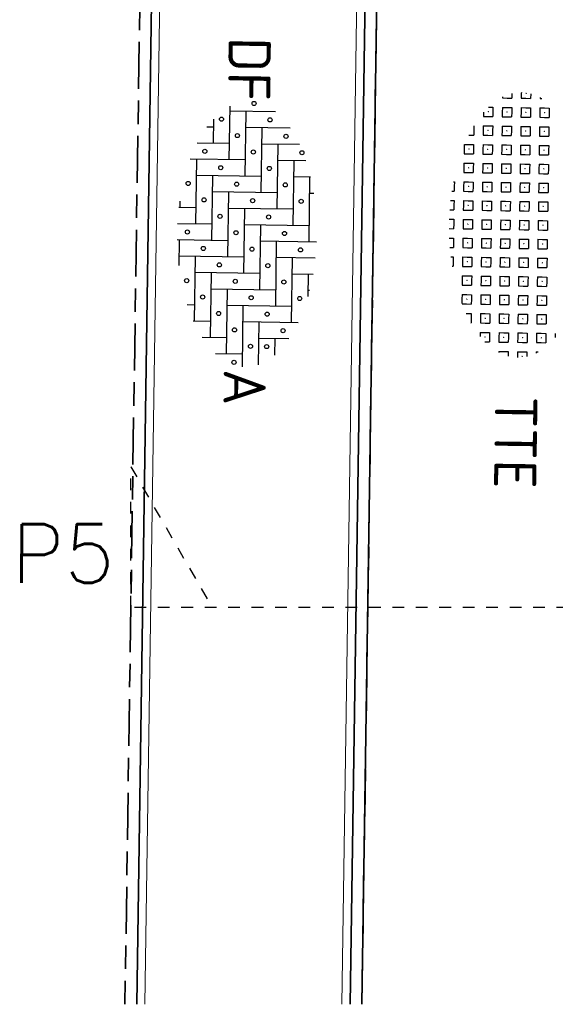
# Model space of a CAD drawing. Header units: metres. Extents: x 133 to 690, y 59 to 257.
# Tile 29 of 84: x 315.64 to 320.21, y 100.86 to 109.25. Entities that reach past the tile are written whole.
import ezdxf
from ezdxf.enums import TextEntityAlignment as Align

# ---------------------------------------------------------------- set-up
doc = ezdxf.new("R2010")
doc.units = ezdxf.units.M
doc.header["$LTSCALE"] = 0.05
doc.linetypes.add('VH-OPSLUITBAND_100X200', pattern=[16, 8, -2, 4, -2])
doc.linetypes.add('XX-DASHED', pattern=[2, 1, -1])
for name, color, linetype, lineweight in [('N-WE-VH-KANTOPSLUITING_ACHTERKANTBAND_OB_100x200-G', 50, 'Continuous', 18), ('N-WE-VH-KANTOPSLUITING_OPSLUITBAND_100X200-G', 150, 'VH-OPSLUITBAND_100X200', 35), ('N-WE-VH-KANTVERHARDING_STREKLAAG-G', 253, 'Continuous', 18), ('N-WE-VH-VERHARDING_STRAATBAKSTEEN-G', 252, 'Continuous', 35), ('N-WE-VH-VERHARDING_STRAATBAKSTEEN-S', 252, 'Continuous', 25), ('N-WE-VH-VERHARDING_TEGEL_GRAS-G', 70, 'Continuous', 35), ('N-WE-VH-VERHARDING_TEGEL_GRAS-S', 252, 'Continuous', 25), ('N-XX-AL-VERWIJZING-G', 7, 'Continuous', 13)]:
    doc.layers.add(name, color=color, linetype=linetype, lineweight=lineweight)
doc.styles.add('NLCS-ISO', font='NLCS-ISO.ttf')
doc.styles.add('ROMANS', font='romans.shx')

# ---------------------------------------------------------------- blocks, each defined once
blk = doc.blocks.new('SVH-SBS_DIKFORMAAT_ELLEBOOG-SO')
at = {"ltscale": 0.1}
for p, q in [((-0.69, 2.946), (-0.69, 2.76)), ((1.38, 3.093), (1.38, 0.69)), ((2.07, 3.053), (2.07, 1.38)), ((2.76, 2.965), (2.76, 2.07)), ((-2.07, 2.59), (-2.07, 1.38)), ((-1.38, 2.799), (-1.38, 2.07)), ((-1.38, 2.76), (1.38, 2.76)), ((0.69, 2.76), (0.69, 0)), ((2.76, 2.76), (3.709, 2.76)), ((3.45, 2.827), (3.45, 2.76)), ((-2.76, 2.302), (-2.76, 0.69)), ((4.83, 2.356), (4.83, 0)), ((-3.45, 1.898), (-3.45, 0)), ((-2.07, 2.07), (0.69, 2.07)), ((0, 2.07), (0, -0.69)), ((2.07, 2.07), (4.83, 2.07)), ((4.14, 2.07), (4.14, -0.69)), ((5.52, 1.975), (5.52, 0.69)), ((-2.76, 1.38), (0, 1.38)), ((-0.69, 1.38), (-0.69, -1.38)), ((1.38, 1.38), (4.14, 1.38)), ((3.45, 1.38), (3.45, -1.38)), ((5.52, 1.38), (6.22, 1.38)), ((6.21, 1.392), (6.21, 1.38)), ((-4.14, 1.257), (-4.14, -0.69)), ((-3.45, 0.69), (-0.69, 0.69)), ((-1.38, 0.69), (-1.38, -2.07)), ((0.69, 0.69), (3.45, 0.69)), ((2.76, 0.69), (2.76, -2.07)), ((4.83, 0.69), (6.646, 0.69)), ((-4.14, 0), (-1.38, 0)), ((0, 0), (2.76, 0)), ((4.14, 0), (6.745, 0)), ((-2.07, 0), (-2.07, -2.341)), ((2.07, 0), (2.07, -2.76)), ((6.21, 0), (6.21, -1.143)), ((-4.35, -0.69), (-2.07, -0.69)), ((-2.76, -0.69), (-2.76, -2.053)), ((-0.69, -0.69), (2.07, -0.69)), ((1.38, -0.69), (1.38, -2.845)), ((3.45, -0.69), (6.21, -0.69)), ((5.52, -0.69), (5.52, -1.726)), ((-3.789, -1.38), (-2.76, -1.38)), ((-3.45, -1.38), (-3.45, -1.649)), ((-1.38, -1.38), (1.38, -1.38)), ((0.69, -1.38), (0.69, -2.841)), ((2.76, -1.38), (5.52, -1.38)), ((4.83, -1.38), (4.83, -2.107)), ((-2.07, -2.07), (0.69, -2.07)), ((0, -2.07), (0, -2.793)), ((2.07, -2.07), (4.83, -2.07)), ((4.14, -2.07), (4.14, -2.38)), ((-0.278, -2.76), (0, -2.76)), ((1.38, -2.76), (2.461, -2.76))]:
    blk.add_line(p, q, dxfattribs=at)
for centre in [(-2.415, 2.415), (-0.345, 2.415), (1.725, 2.415), (3.795, 2.415), (-3.105, 1.725), (-1.035, 1.725), (1.035, 1.725), (3.105, 1.725), (5.175, 1.725), (-3.795, 1.035), (-1.725, 1.035), (0.345, 1.035), (2.415, 1.035), (4.485, 1.035), (5.865, 1.035), (-4.485, 0.345), (-2.415, 0.345), (-0.345, 0.345), (1.725, 0.345), (3.795, 0.345), (5.865, 0.345), (-3.105, -0.345), (-1.035, -0.345), (1.035, -0.345), (3.105, -0.345), (5.175, -0.345), (6.555, -0.345), (-3.795, -1.035), (-1.725, -1.035), (0.345, -1.035), (2.415, -1.035), (4.485, -1.035), (-2.415, -1.725), (-0.345, -1.725), (1.725, -1.725), (3.795, -1.725), (-1.035, -2.415), (1.035, -2.415), (3.105, -2.415)]:
    blk.add_circle(centre, 0.0881, dxfattribs=at)
at = {"style": 'NLCS-ISO'}
blk.add_attdef('FORMAAT', text='', height=1.8, dxfattribs=at).set_placement((-4.59, 0.124), align=Align.MIDDLE_RIGHT)
blk.add_attdef('KLEUR', text='', height=1.8, dxfattribs=at).set_placement((6.845, 0.124), align=Align.MIDDLE_LEFT)
at = {"style": 'NLCS-ISO', "flags": 1}
blk.add_attdef('FUNCTIE', text='', height=1.8, dxfattribs=at).set_placement((0.116, -3.585), align=Align.MIDDLE_CENTER)
blk = doc.blocks.new('SVH-GRASTEGEL_STIP-SO')
for p, q in [((4.956, 1.624), (5.134, 1.624)), ((-5.044, 0.824), (-5.044, 0.906)), ((-4.644, 1.224), (-4.444, 1.224)), ((-4.644, 1.024), (-4.644, 1.224)), ((-4.644, 0.824), (-4.644, 1.024)), ((-4.452, 1.024), (-4.444, 1.024)), ((-4.452, 1.024), (-4.444, 1.024)), ((-4.444, 1.224), (-4.244, 1.224)), ((-4.444, 1.032), (-4.444, 1.024)), ((-4.444, 1.032), (-4.444, 1.024)), ((-4.444, 1.024), (-4.444, 1.017)), ((-4.444, 1.024), (-4.437, 1.024)), ((-4.444, 1.024), (-4.444, 1.017)), ((-4.444, 1.024), (-4.437, 1.024)), ((-4.244, 1.024), (-4.244, 1.224)), ((-4.244, 0.824), (-4.244, 1.024)), ((-3.844, 1.224), (-3.644, 1.224)), ((-3.844, 1.024), (-3.844, 1.224)), ((-3.844, 0.824), (-3.844, 1.024)), ((-3.652, 1.024), (-3.644, 1.024)), ((-3.652, 1.024), (-3.644, 1.024)), ((-3.644, 1.224), (-3.444, 1.224)), ((-3.644, 1.032), (-3.644, 1.024)), ((-3.644, 1.032), (-3.644, 1.024)), ((-3.644, 1.024), (-3.644, 1.017)), ((-3.644, 1.024), (-3.637, 1.024)), ((-3.644, 1.024), (-3.644, 1.017)), ((-3.644, 1.024), (-3.637, 1.024)), ((-3.444, 1.024), (-3.444, 1.224)), ((-3.444, 0.824), (-3.444, 1.024)), ((-3.044, 1.224), (-2.844, 1.224)), ((-3.044, 1.024), (-3.044, 1.224)), ((-3.044, 0.824), (-3.044, 1.024)), ((-2.852, 1.024), (-2.844, 1.024)), ((-2.852, 1.024), (-2.844, 1.024)), ((-2.844, 1.224), (-2.644, 1.224)), ((-2.844, 1.032), (-2.844, 1.024)), ((-2.844, 1.032), (-2.844, 1.024)), ((-2.844, 1.024), (-2.844, 1.017)), ((-2.844, 1.024), (-2.837, 1.024)), ((-2.844, 1.024), (-2.844, 1.017)), ((-2.844, 1.024), (-2.837, 1.024)), ((-2.644, 1.024), (-2.644, 1.224)), ((-2.644, 0.824), (-2.644, 1.024)), ((-2.244, 1.224), (-2.044, 1.224)), ((-2.244, 1.024), (-2.244, 1.224)), ((-2.244, 0.824), (-2.244, 1.024)), ((-2.052, 1.024), (-2.044, 1.024)), ((-2.052, 1.024), (-2.044, 1.024)), ((-2.044, 1.224), (-1.844, 1.224)), ((-2.044, 1.032), (-2.044, 1.024)), ((-2.044, 1.032), (-2.044, 1.024)), ((-2.044, 1.024), (-2.044, 1.017)), ((-2.044, 1.024), (-2.037, 1.024)), ((-2.044, 1.024), (-2.044, 1.017)), ((-2.044, 1.024), (-2.037, 1.024)), ((-1.844, 1.024), (-1.844, 1.224)), ((-1.844, 0.824), (-1.844, 1.024)), ((-1.444, 1.224), (-1.244, 1.224)), ((-1.444, 1.024), (-1.444, 1.224)), ((-1.444, 0.824), (-1.444, 1.024)), ((-1.252, 1.024), (-1.244, 1.024)), ((-1.252, 1.024), (-1.244, 1.024)), ((-1.244, 1.224), (-1.044, 1.224)), ((-1.244, 1.032), (-1.244, 1.024)), ((-1.244, 1.032), (-1.244, 1.024)), ((-1.244, 1.024), (-1.244, 1.017)), ((-1.244, 1.024), (-1.237, 1.024)), ((-1.244, 1.024), (-1.244, 1.017)), ((-1.244, 1.024), (-1.237, 1.024)), ((-1.044, 1.024), (-1.044, 1.224)), ((-1.044, 0.824), (-1.044, 1.024)), ((-0.644, 1.224), (-0.444, 1.224)), ((-0.644, 1.024), (-0.644, 1.224)), ((-0.644, 0.824), (-0.644, 1.024)), ((-0.452, 1.024), (-0.444, 1.024)), ((-0.452, 1.024), (-0.444, 1.024)), ((-0.444, 1.224), (-0.244, 1.224)), ((-0.444, 1.032), (-0.444, 1.024)), ((-0.444, 1.032), (-0.444, 1.024)), ((-0.444, 1.024), (-0.444, 1.017)), ((-0.444, 1.024), (-0.437, 1.024)), ((-0.444, 1.024), (-0.444, 1.017)), ((-0.444, 1.024), (-0.437, 1.024)), ((-0.244, 1.024), (-0.244, 1.224)), ((-0.244, 0.824), (-0.244, 1.024)), ((0.156, 1.224), (0.356, 1.224)), ((0.156, 1.024), (0.156, 1.224)), ((0.156, 0.824), (0.156, 1.024)), ((0.348, 1.024), (0.356, 1.024)), ((0.348, 1.024), (0.356, 1.024)), ((0.356, 1.224), (0.556, 1.224)), ((0.356, 1.032), (0.356, 1.024)), ((0.356, 1.032), (0.356, 1.024)), ((0.356, 1.024), (0.356, 1.017)), ((0.356, 1.024), (0.363, 1.024)), ((0.356, 1.024), (0.356, 1.017)), ((0.356, 1.024), (0.363, 1.024)), ((0.556, 1.024), (0.556, 1.224)), ((0.556, 0.824), (0.556, 1.024)), ((0.956, 1.224), (1.156, 1.224)), ((0.956, 1.024), (0.956, 1.224)), ((0.956, 0.824), (0.956, 1.024)), ((1.148, 1.024), (1.156, 1.024)), ((1.148, 1.024), (1.156, 1.024)), ((1.156, 1.224), (1.356, 1.224)), ((1.156, 1.032), (1.156, 1.024)), ((1.156, 1.032), (1.156, 1.024)), ((1.156, 1.024), (1.156, 1.017)), ((1.156, 1.024), (1.163, 1.024)), ((1.156, 1.024), (1.156, 1.017)), ((1.156, 1.024), (1.163, 1.024)), ((1.356, 1.024), (1.356, 1.224)), ((1.356, 0.824), (1.356, 1.024)), ((1.756, 1.224), (1.956, 1.224)), ((1.756, 1.024), (1.756, 1.224)), ((1.756, 0.824), (1.756, 1.024)), ((1.948, 1.024), (1.956, 1.024)), ((1.948, 1.024), (1.956, 1.024)), ((1.956, 1.224), (2.156, 1.224)), ((1.956, 1.032), (1.956, 1.024)), ((1.956, 1.032), (1.956, 1.024)), ((1.956, 1.024), (1.956, 1.017)), ((1.956, 1.024), (1.963, 1.024)), ((1.956, 1.024), (1.956, 1.017)), ((1.956, 1.024), (1.963, 1.024)), ((2.156, 1.024), (2.156, 1.224)), ((2.156, 0.824), (2.156, 1.024)), ((2.556, 1.224), (2.756, 1.224)), ((2.556, 1.024), (2.556, 1.224)), ((2.556, 0.824), (2.556, 1.024)), ((2.748, 1.024), (2.756, 1.024)), ((2.748, 1.024), (2.756, 1.024)), ((2.756, 1.224), (2.956, 1.224)), ((2.756, 1.032), (2.756, 1.024)), ((2.756, 1.032), (2.756, 1.024)), ((2.756, 1.024), (2.756, 1.017)), ((2.756, 1.024), (2.763, 1.024)), ((2.756, 1.024), (2.756, 1.017)), ((2.756, 1.024), (2.763, 1.024)), ((2.956, 1.024), (2.956, 1.224)), ((2.956, 0.824), (2.956, 1.024)), ((3.356, 1.224), (3.556, 1.224)), ((3.356, 1.024), (3.356, 1.224)), ((3.356, 0.824), (3.356, 1.024)), ((3.548, 1.024), (3.556, 1.024)), ((3.548, 1.024), (3.556, 1.024)), ((3.556, 1.224), (3.756, 1.224)), ((3.556, 1.032), (3.556, 1.024)), ((3.556, 1.032), (3.556, 1.024)), ((3.556, 1.024), (3.556, 1.017)), ((3.556, 1.024), (3.563, 1.024)), ((3.556, 1.024), (3.556, 1.017)), ((3.556, 1.024), (3.563, 1.024)), ((3.756, 1.024), (3.756, 1.224)), ((3.756, 0.824), (3.756, 1.024)), ((4.156, 1.224), (4.356, 1.224)), ((4.156, 1.024), (4.156, 1.224)), ((4.156, 0.824), (4.156, 1.024)), ((4.348, 1.024), (4.356, 1.024)), ((4.348, 1.024), (4.356, 1.024)), ((4.356, 1.224), (4.556, 1.224)), ((4.356, 1.032), (4.356, 1.024)), ((4.356, 1.032), (4.356, 1.024)), ((4.356, 1.024), (4.356, 1.017)), ((4.356, 1.024), (4.363, 1.024)), ((4.356, 1.024), (4.356, 1.017)), ((4.356, 1.024), (4.363, 1.024)), ((4.556, 1.024), (4.556, 1.224)), ((4.556, 0.824), (4.556, 1.024)), ((4.956, 1.224), (5.156, 1.224)), ((4.956, 1.024), (4.956, 1.224)), ((4.956, 0.824), (4.956, 1.024)), ((5.148, 1.024), (5.156, 1.024)), ((5.148, 1.024), (5.156, 1.024)), ((5.156, 1.224), (5.356, 1.224)), ((5.156, 1.032), (5.156, 1.024)), ((5.156, 1.032), (5.156, 1.024)), ((5.156, 1.024), (5.156, 1.017)), ((5.156, 1.024), (5.163, 1.024)), ((5.156, 1.024), (5.156, 1.017)), ((5.156, 1.024), (5.163, 1.024)), ((5.356, 1.024), (5.356, 1.224)), ((5.356, 0.824), (5.356, 1.024)), ((5.756, 0.824), (5.756, 0.906)), ((-5.243, 0.424), (-5.044, 0.424)), ((-5.089, 0.824), (-5.044, 0.824)), ((-5.044, 0.224), (-5.044, 0.424)), ((-4.644, 0.824), (-4.444, 0.824)), ((-4.644, 0.424), (-4.444, 0.424)), ((-4.644, 0.224), (-4.644, 0.424)), ((-4.444, 0.824), (-4.244, 0.824)), ((-4.444, 0.424), (-4.244, 0.424)), ((-4.244, 0.224), (-4.244, 0.424)), ((-3.844, 0.824), (-3.644, 0.824)), ((-3.844, 0.424), (-3.644, 0.424)), ((-3.844, 0.224), (-3.844, 0.424)), ((-3.644, 0.824), (-3.444, 0.824)), ((-3.644, 0.424), (-3.444, 0.424)), ((-3.444, 0.224), (-3.444, 0.424)), ((-3.044, 0.824), (-2.844, 0.824)), ((-3.044, 0.424), (-2.844, 0.424)), ((-3.044, 0.224), (-3.044, 0.424)), ((-2.844, 0.824), (-2.644, 0.824)), ((-2.844, 0.424), (-2.644, 0.424)), ((-2.644, 0.224), (-2.644, 0.424)), ((-2.244, 0.824), (-2.044, 0.824)), ((-2.244, 0.424), (-2.044, 0.424)), ((-2.244, 0.224), (-2.244, 0.424)), ((-2.044, 0.824), (-1.844, 0.824)), ((-2.044, 0.424), (-1.844, 0.424)), ((-1.844, 0.224), (-1.844, 0.424)), ((-1.444, 0.824), (-1.244, 0.824)), ((-1.444, 0.424), (-1.244, 0.424)), ((-1.444, 0.224), (-1.444, 0.424)), ((-1.244, 0.824), (-1.044, 0.824)), ((-1.244, 0.424), (-1.044, 0.424)), ((-1.044, 0.224), (-1.044, 0.424)), ((-0.644, 0.824), (-0.444, 0.824)), ((-0.644, 0.424), (-0.444, 0.424)), ((-0.644, 0.224), (-0.644, 0.424)), ((-0.444, 0.824), (-0.244, 0.824)), ((-0.444, 0.424), (-0.244, 0.424)), ((-0.244, 0.224), (-0.244, 0.424)), ((0.156, 0.824), (0.356, 0.824)), ((0.156, 0.424), (0.356, 0.424)), ((0.156, 0.224), (0.156, 0.424)), ((0.356, 0.824), (0.556, 0.824)), ((0.356, 0.424), (0.556, 0.424)), ((0.556, 0.224), (0.556, 0.424)), ((0.956, 0.824), (1.156, 0.824)), ((0.956, 0.424), (1.156, 0.424)), ((0.956, 0.224), (0.956, 0.424)), ((1.156, 0.824), (1.356, 0.824)), ((1.156, 0.424), (1.356, 0.424)), ((1.356, 0.224), (1.356, 0.424)), ((1.756, 0.824), (1.956, 0.824)), ((1.756, 0.424), (1.956, 0.424)), ((1.756, 0.224), (1.756, 0.424)), ((1.956, 0.824), (2.156, 0.824)), ((1.956, 0.424), (2.156, 0.424)), ((2.156, 0.224), (2.156, 0.424)), ((2.556, 0.824), (2.756, 0.824)), ((2.556, 0.424), (2.756, 0.424)), ((2.556, 0.224), (2.556, 0.424)), ((2.756, 0.824), (2.956, 0.824)), ((2.756, 0.424), (2.956, 0.424)), ((2.956, 0.224), (2.956, 0.424)), ((3.356, 0.824), (3.556, 0.824)), ((3.356, 0.424), (3.556, 0.424)), ((3.356, 0.224), (3.356, 0.424)), ((3.556, 0.824), (3.756, 0.824)), ((3.556, 0.424), (3.756, 0.424)), ((3.756, 0.224), (3.756, 0.424)), ((4.156, 0.824), (4.356, 0.824)), ((4.156, 0.424), (4.356, 0.424)), ((4.156, 0.224), (4.156, 0.424)), ((4.356, 0.824), (4.556, 0.824)), ((4.356, 0.424), (4.556, 0.424)), ((4.556, 0.224), (4.556, 0.424)), ((4.956, 0.824), (5.156, 0.824)), ((4.956, 0.424), (5.156, 0.424)), ((4.956, 0.224), (4.956, 0.424)), ((5.156, 0.824), (5.356, 0.824)), ((5.156, 0.424), (5.356, 0.424)), ((5.356, 0.224), (5.356, 0.424)), ((5.756, 0.824), (5.801, 0.824)), ((5.756, 0.424), (5.955, 0.424)), ((5.756, 0.224), (5.756, 0.424)), ((-5.294, 0.024), (-5.244, 0.024)), ((-5.252, 0.224), (-5.244, 0.224)), ((-5.252, 0.224), (-5.244, 0.224)), ((-5.244, 0.232), (-5.244, 0.224)), ((-5.244, 0.232), (-5.244, 0.224)), ((-5.244, 0.224), (-5.244, 0.217)), ((-5.244, 0.224), (-5.237, 0.224)), ((-5.244, 0.224), (-5.244, 0.217)), ((-5.244, 0.224), (-5.237, 0.224)), ((-5.244, 0.024), (-5.044, 0.024)), ((-5.044, 0.024), (-5.044, 0.224)), ((-4.644, 0.024), (-4.644, 0.224)), ((-4.644, 0.024), (-4.444, 0.024)), ((-4.452, 0.224), (-4.444, 0.224)), ((-4.452, 0.224), (-4.444, 0.224)), ((-4.444, 0.232), (-4.444, 0.224)), ((-4.444, 0.232), (-4.444, 0.224)), ((-4.444, 0.224), (-4.444, 0.217)), ((-4.444, 0.224), (-4.437, 0.224)), ((-4.444, 0.224), (-4.444, 0.217)), ((-4.444, 0.224), (-4.437, 0.224)), ((-4.444, 0.024), (-4.244, 0.024)), ((-4.244, 0.024), (-4.244, 0.224)), ((-3.844, 0.024), (-3.844, 0.224)), ((-3.844, 0.024), (-3.644, 0.024)), ((-3.652, 0.224), (-3.644, 0.224)), ((-3.652, 0.224), (-3.644, 0.224)), ((-3.644, 0.232), (-3.644, 0.224)), ((-3.644, 0.232), (-3.644, 0.224)), ((-3.644, 0.224), (-3.644, 0.217)), ((-3.644, 0.224), (-3.637, 0.224)), ((-3.644, 0.224), (-3.644, 0.217)), ((-3.644, 0.224), (-3.637, 0.224)), ((-3.644, 0.024), (-3.444, 0.024)), ((-3.444, 0.024), (-3.444, 0.224)), ((-3.044, 0.024), (-3.044, 0.224)), ((-3.044, 0.024), (-2.844, 0.024)), ((-2.852, 0.224), (-2.844, 0.224)), ((-2.852, 0.224), (-2.844, 0.224)), ((-2.844, 0.232), (-2.844, 0.224)), ((-2.844, 0.232), (-2.844, 0.224)), ((-2.844, 0.224), (-2.844, 0.217)), ((-2.844, 0.224), (-2.837, 0.224)), ((-2.844, 0.224), (-2.844, 0.217)), ((-2.844, 0.224), (-2.837, 0.224)), ((-2.844, 0.024), (-2.644, 0.024)), ((-2.644, 0.024), (-2.644, 0.224)), ((-2.244, 0.024), (-2.244, 0.224)), ((-2.244, 0.024), (-2.044, 0.024)), ((-2.052, 0.224), (-2.044, 0.224)), ((-2.052, 0.224), (-2.044, 0.224)), ((-2.044, 0.232), (-2.044, 0.224)), ((-2.044, 0.232), (-2.044, 0.224)), ((-2.044, 0.224), (-2.044, 0.217)), ((-2.044, 0.224), (-2.037, 0.224)), ((-2.044, 0.224), (-2.044, 0.217)), ((-2.044, 0.224), (-2.037, 0.224)), ((-2.044, 0.024), (-1.844, 0.024)), ((-1.844, 0.024), (-1.844, 0.224)), ((-1.444, 0.024), (-1.444, 0.224)), ((-1.444, 0.024), (-1.244, 0.024)), ((-1.252, 0.224), (-1.244, 0.224)), ((-1.252, 0.224), (-1.244, 0.224)), ((-1.244, 0.232), (-1.244, 0.224)), ((-1.244, 0.232), (-1.244, 0.224)), ((-1.244, 0.224), (-1.244, 0.217)), ((-1.244, 0.224), (-1.237, 0.224)), ((-1.244, 0.224), (-1.244, 0.217)), ((-1.244, 0.224), (-1.237, 0.224)), ((-1.244, 0.024), (-1.044, 0.024)), ((-1.044, 0.024), (-1.044, 0.224)), ((-0.644, 0.024), (-0.644, 0.224)), ((-0.644, 0.024), (-0.444, 0.024)), ((-0.452, 0.224), (-0.444, 0.224)), ((-0.452, 0.224), (-0.444, 0.224)), ((-0.444, 0.232), (-0.444, 0.224)), ((-0.444, 0.232), (-0.444, 0.224)), ((-0.444, 0.224), (-0.444, 0.217)), ((-0.444, 0.224), (-0.437, 0.224)), ((-0.444, 0.224), (-0.444, 0.217)), ((-0.444, 0.224), (-0.437, 0.224)), ((-0.444, 0.024), (-0.244, 0.024)), ((-0.244, 0.024), (-0.244, 0.224)), ((0.156, 0.024), (0.156, 0.224)), ((0.156, 0.024), (0.356, 0.024)), ((0.348, 0.224), (0.356, 0.224)), ((0.348, 0.224), (0.356, 0.224)), ((0.356, 0.232), (0.356, 0.224)), ((0.356, 0.232), (0.356, 0.224)), ((0.356, 0.224), (0.356, 0.217)), ((0.356, 0.224), (0.363, 0.224)), ((0.356, 0.224), (0.356, 0.217)), ((0.356, 0.224), (0.363, 0.224)), ((0.356, 0.024), (0.556, 0.024)), ((0.556, 0.024), (0.556, 0.224)), ((0.956, 0.024), (0.956, 0.224)), ((0.956, 0.024), (1.156, 0.024)), ((1.148, 0.224), (1.156, 0.224)), ((1.148, 0.224), (1.156, 0.224)), ((1.156, 0.232), (1.156, 0.224)), ((1.156, 0.232), (1.156, 0.224)), ((1.156, 0.224), (1.156, 0.217)), ((1.156, 0.224), (1.163, 0.224)), ((1.156, 0.224), (1.156, 0.217)), ((1.156, 0.224), (1.163, 0.224)), ((1.156, 0.024), (1.356, 0.024)), ((1.356, 0.024), (1.356, 0.224)), ((1.756, 0.024), (1.756, 0.224)), ((1.756, 0.024), (1.956, 0.024)), ((1.948, 0.224), (1.956, 0.224)), ((1.948, 0.224), (1.956, 0.224)), ((1.956, 0.232), (1.956, 0.224)), ((1.956, 0.232), (1.956, 0.224)), ((1.956, 0.224), (1.956, 0.217)), ((1.956, 0.224), (1.963, 0.224)), ((1.956, 0.224), (1.956, 0.217)), ((1.956, 0.224), (1.963, 0.224)), ((1.956, 0.024), (2.156, 0.024)), ((2.156, 0.024), (2.156, 0.224)), ((2.556, 0.024), (2.556, 0.224)), ((2.556, 0.024), (2.756, 0.024)), ((2.748, 0.224), (2.756, 0.224)), ((2.748, 0.224), (2.756, 0.224)), ((2.756, 0.232), (2.756, 0.224)), ((2.756, 0.232), (2.756, 0.224)), ((2.756, 0.224), (2.756, 0.217)), ((2.756, 0.224), (2.763, 0.224)), ((2.756, 0.224), (2.756, 0.217)), ((2.756, 0.224), (2.763, 0.224)), ((2.756, 0.024), (2.956, 0.024)), ((2.956, 0.024), (2.956, 0.224)), ((3.356, 0.024), (3.356, 0.224)), ((3.356, 0.024), (3.556, 0.024)), ((3.548, 0.224), (3.556, 0.224)), ((3.548, 0.224), (3.556, 0.224)), ((3.556, 0.232), (3.556, 0.224)), ((3.556, 0.232), (3.556, 0.224)), ((3.556, 0.224), (3.556, 0.217)), ((3.556, 0.224), (3.563, 0.224)), ((3.556, 0.224), (3.556, 0.217)), ((3.556, 0.224), (3.563, 0.224)), ((3.556, 0.024), (3.756, 0.024)), ((3.756, 0.024), (3.756, 0.224)), ((4.156, 0.024), (4.156, 0.224)), ((4.156, 0.024), (4.356, 0.024)), ((4.348, 0.224), (4.356, 0.224)), ((4.348, 0.224), (4.356, 0.224)), ((4.356, 0.232), (4.356, 0.224)), ((4.356, 0.232), (4.356, 0.224)), ((4.356, 0.224), (4.356, 0.217)), ((4.356, 0.224), (4.363, 0.224)), ((4.356, 0.224), (4.356, 0.217)), ((4.356, 0.224), (4.363, 0.224)), ((4.356, 0.024), (4.556, 0.024)), ((4.556, 0.024), (4.556, 0.224)), ((4.956, 0.024), (4.956, 0.224)), ((4.956, 0.024), (5.156, 0.024)), ((5.148, 0.224), (5.156, 0.224)), ((5.148, 0.224), (5.156, 0.224)), ((5.156, 0.232), (5.156, 0.224)), ((5.156, 0.232), (5.156, 0.224)), ((5.156, 0.224), (5.156, 0.217)), ((5.156, 0.224), (5.163, 0.224)), ((5.156, 0.224), (5.156, 0.217)), ((5.156, 0.224), (5.163, 0.224)), ((5.156, 0.024), (5.356, 0.024)), ((5.356, 0.024), (5.356, 0.224)), ((5.756, 0.024), (5.756, 0.224)), ((5.756, 0.024), (5.956, 0.024)), ((5.948, 0.224), (5.956, 0.224)), ((5.948, 0.224), (5.956, 0.224)), ((5.956, 0.232), (5.956, 0.224)), ((5.956, 0.232), (5.956, 0.224)), ((5.956, 0.224), (5.956, 0.217)), ((5.956, 0.224), (5.963, 0.224)), ((5.956, 0.224), (5.956, 0.217)), ((5.956, 0.224), (5.963, 0.224)), ((5.956, 0.024), (6.006, 0.024)), ((-5.243, -0.376), (-5.044, -0.376)), ((-5.044, -0.576), (-5.044, -0.376)), ((-4.644, -0.376), (-4.444, -0.376)), ((-4.644, -0.576), (-4.644, -0.376)), ((-4.444, -0.376), (-4.244, -0.376)), ((-4.244, -0.576), (-4.244, -0.376)), ((-3.844, -0.376), (-3.644, -0.376)), ((-3.844, -0.576), (-3.844, -0.376)), ((-3.644, -0.376), (-3.444, -0.376)), ((-3.444, -0.576), (-3.444, -0.376)), ((-3.044, -0.376), (-2.844, -0.376)), ((-3.044, -0.576), (-3.044, -0.376)), ((-2.844, -0.376), (-2.644, -0.376)), ((-2.644, -0.576), (-2.644, -0.376)), ((-2.244, -0.376), (-2.044, -0.376)), ((-2.244, -0.576), (-2.244, -0.376)), ((-2.044, -0.376), (-1.844, -0.376)), ((-1.844, -0.576), (-1.844, -0.376)), ((-1.444, -0.376), (-1.244, -0.376)), ((-1.444, -0.576), (-1.444, -0.376)), ((-1.244, -0.376), (-1.044, -0.376)), ((-1.044, -0.576), (-1.044, -0.376)), ((-0.644, -0.376), (-0.444, -0.376)), ((-0.644, -0.576), (-0.644, -0.376)), ((-0.444, -0.376), (-0.244, -0.376)), ((-0.244, -0.576), (-0.244, -0.376)), ((0.156, -0.376), (0.356, -0.376)), ((0.156, -0.576), (0.156, -0.376)), ((0.356, -0.376), (0.556, -0.376)), ((0.556, -0.576), (0.556, -0.376)), ((0.956, -0.376), (1.156, -0.376)), ((0.956, -0.576), (0.956, -0.376)), ((1.156, -0.376), (1.356, -0.376)), ((1.356, -0.576), (1.356, -0.376)), ((1.756, -0.376), (1.956, -0.376)), ((1.756, -0.576), (1.756, -0.376)), ((1.956, -0.376), (2.156, -0.376)), ((2.156, -0.576), (2.156, -0.376)), ((2.556, -0.376), (2.756, -0.376)), ((2.556, -0.576), (2.556, -0.376)), ((2.756, -0.376), (2.956, -0.376)), ((2.956, -0.576), (2.956, -0.376)), ((3.356, -0.376), (3.556, -0.376)), ((3.356, -0.576), (3.356, -0.376)), ((3.556, -0.376), (3.756, -0.376)), ((3.756, -0.576), (3.756, -0.376)), ((4.156, -0.376), (4.356, -0.376)), ((4.156, -0.576), (4.156, -0.376)), ((4.356, -0.376), (4.556, -0.376)), ((4.556, -0.576), (4.556, -0.376)), ((4.956, -0.376), (5.156, -0.376)), ((4.956, -0.576), (4.956, -0.376)), ((5.156, -0.376), (5.356, -0.376)), ((5.356, -0.576), (5.356, -0.376)), ((5.756, -0.376), (5.955, -0.376)), ((5.756, -0.576), (5.756, -0.376)), ((-5.089, -0.776), (-5.044, -0.776)), ((-5.044, -0.776), (-5.044, -0.576)), ((-4.644, -0.776), (-4.644, -0.576)), ((-4.644, -0.776), (-4.444, -0.776)), ((-4.452, -0.576), (-4.444, -0.576)), ((-4.452, -0.576), (-4.444, -0.576)), ((-4.444, -0.568), (-4.444, -0.576)), ((-4.444, -0.568), (-4.444, -0.576)), ((-4.444, -0.576), (-4.444, -0.583)), ((-4.444, -0.576), (-4.437, -0.576)), ((-4.444, -0.576), (-4.444, -0.583)), ((-4.444, -0.576), (-4.437, -0.576)), ((-4.444, -0.776), (-4.244, -0.776)), ((-4.244, -0.776), (-4.244, -0.576)), ((-3.844, -0.776), (-3.844, -0.576)), ((-3.844, -0.776), (-3.644, -0.776)), ((-3.652, -0.576), (-3.644, -0.576)), ((-3.652, -0.576), (-3.644, -0.576)), ((-3.644, -0.568), (-3.644, -0.576)), ((-3.644, -0.568), (-3.644, -0.576)), ((-3.644, -0.576), (-3.644, -0.583)), ((-3.644, -0.576), (-3.637, -0.576)), ((-3.644, -0.576), (-3.644, -0.583)), ((-3.644, -0.576), (-3.637, -0.576)), ((-3.644, -0.776), (-3.444, -0.776)), ((-3.444, -0.776), (-3.444, -0.576)), ((-3.044, -0.776), (-3.044, -0.576)), ((-3.044, -0.776), (-2.844, -0.776)), ((-2.852, -0.576), (-2.844, -0.576)), ((-2.852, -0.576), (-2.844, -0.576)), ((-2.844, -0.568), (-2.844, -0.576)), ((-2.844, -0.568), (-2.844, -0.576)), ((-2.844, -0.576), (-2.844, -0.583)), ((-2.844, -0.576), (-2.837, -0.576)), ((-2.844, -0.576), (-2.844, -0.583)), ((-2.844, -0.576), (-2.837, -0.576)), ((-2.844, -0.776), (-2.644, -0.776)), ((-2.644, -0.776), (-2.644, -0.576)), ((-2.244, -0.776), (-2.244, -0.576)), ((-2.244, -0.776), (-2.044, -0.776)), ((-2.052, -0.576), (-2.044, -0.576)), ((-2.052, -0.576), (-2.044, -0.576)), ((-2.044, -0.568), (-2.044, -0.576)), ((-2.044, -0.568), (-2.044, -0.576)), ((-2.044, -0.576), (-2.044, -0.583)), ((-2.044, -0.576), (-2.037, -0.576)), ((-2.044, -0.576), (-2.044, -0.583)), ((-2.044, -0.576), (-2.037, -0.576)), ((-2.044, -0.776), (-1.844, -0.776)), ((-1.844, -0.776), (-1.844, -0.576)), ((-1.444, -0.776), (-1.444, -0.576)), ((-1.444, -0.776), (-1.244, -0.776)), ((-1.252, -0.576), (-1.244, -0.576)), ((-1.252, -0.576), (-1.244, -0.576)), ((-1.244, -0.568), (-1.244, -0.576)), ((-1.244, -0.568), (-1.244, -0.576)), ((-1.244, -0.576), (-1.244, -0.583)), ((-1.244, -0.576), (-1.237, -0.576)), ((-1.244, -0.576), (-1.244, -0.583)), ((-1.244, -0.576), (-1.237, -0.576)), ((-1.244, -0.776), (-1.044, -0.776)), ((-1.044, -0.776), (-1.044, -0.576)), ((-0.644, -0.776), (-0.644, -0.576)), ((-0.644, -0.776), (-0.444, -0.776)), ((-0.452, -0.576), (-0.444, -0.576)), ((-0.452, -0.576), (-0.444, -0.576)), ((-0.444, -0.568), (-0.444, -0.576)), ((-0.444, -0.568), (-0.444, -0.576)), ((-0.444, -0.576), (-0.444, -0.583)), ((-0.444, -0.576), (-0.437, -0.576)), ((-0.444, -0.576), (-0.444, -0.583)), ((-0.444, -0.576), (-0.437, -0.576)), ((-0.444, -0.776), (-0.244, -0.776)), ((-0.244, -0.776), (-0.244, -0.576)), ((0.156, -0.776), (0.156, -0.576)), ((0.156, -0.776), (0.356, -0.776)), ((0.348, -0.576), (0.356, -0.576)), ((0.348, -0.576), (0.356, -0.576)), ((0.356, -0.568), (0.356, -0.576)), ((0.356, -0.568), (0.356, -0.576)), ((0.356, -0.576), (0.356, -0.583)), ((0.356, -0.576), (0.363, -0.576)), ((0.356, -0.576), (0.356, -0.583)), ((0.356, -0.576), (0.363, -0.576)), ((0.356, -0.776), (0.556, -0.776)), ((0.556, -0.776), (0.556, -0.576)), ((0.956, -0.776), (0.956, -0.576)), ((0.956, -0.776), (1.156, -0.776)), ((1.148, -0.576), (1.156, -0.576)), ((1.148, -0.576), (1.156, -0.576)), ((1.156, -0.568), (1.156, -0.576)), ((1.156, -0.568), (1.156, -0.576)), ((1.156, -0.576), (1.156, -0.583)), ((1.156, -0.576), (1.163, -0.576)), ((1.156, -0.576), (1.156, -0.583)), ((1.156, -0.576), (1.163, -0.576)), ((1.156, -0.776), (1.356, -0.776)), ((1.356, -0.776), (1.356, -0.576)), ((1.756, -0.776), (1.756, -0.576)), ((1.756, -0.776), (1.956, -0.776)), ((1.948, -0.576), (1.956, -0.576)), ((1.948, -0.576), (1.956, -0.576)), ((1.956, -0.568), (1.956, -0.576)), ((1.956, -0.568), (1.956, -0.576)), ((1.956, -0.576), (1.956, -0.583)), ((1.956, -0.576), (1.963, -0.576)), ((1.956, -0.576), (1.956, -0.583)), ((1.956, -0.576), (1.963, -0.576)), ((1.956, -0.776), (2.156, -0.776)), ((2.156, -0.776), (2.156, -0.576)), ((2.556, -0.776), (2.556, -0.576)), ((2.556, -0.776), (2.756, -0.776)), ((2.748, -0.576), (2.756, -0.576)), ((2.748, -0.576), (2.756, -0.576)), ((2.756, -0.568), (2.756, -0.576)), ((2.756, -0.568), (2.756, -0.576)), ((2.756, -0.576), (2.756, -0.583)), ((2.756, -0.576), (2.763, -0.576)), ((2.756, -0.576), (2.756, -0.583)), ((2.756, -0.576), (2.763, -0.576)), ((2.756, -0.776), (2.956, -0.776)), ((2.956, -0.776), (2.956, -0.576)), ((3.356, -0.776), (3.356, -0.576)), ((3.356, -0.776), (3.556, -0.776)), ((3.548, -0.576), (3.556, -0.576)), ((3.548, -0.576), (3.556, -0.576)), ((3.556, -0.568), (3.556, -0.576)), ((3.556, -0.568), (3.556, -0.576)), ((3.556, -0.576), (3.556, -0.583)), ((3.556, -0.576), (3.563, -0.576)), ((3.556, -0.576), (3.556, -0.583)), ((3.556, -0.576), (3.563, -0.576)), ((3.556, -0.776), (3.756, -0.776)), ((3.756, -0.776), (3.756, -0.576)), ((4.156, -0.776), (4.156, -0.576)), ((4.156, -0.776), (4.356, -0.776)), ((4.348, -0.576), (4.356, -0.576)), ((4.348, -0.576), (4.356, -0.576)), ((4.356, -0.568), (4.356, -0.576)), ((4.356, -0.568), (4.356, -0.576)), ((4.356, -0.576), (4.356, -0.583)), ((4.356, -0.576), (4.363, -0.576)), ((4.356, -0.576), (4.356, -0.583)), ((4.356, -0.576), (4.363, -0.576)), ((4.356, -0.776), (4.556, -0.776)), ((4.556, -0.776), (4.556, -0.576)), ((4.956, -0.776), (4.956, -0.576)), ((4.956, -0.776), (5.156, -0.776)), ((5.148, -0.576), (5.156, -0.576)), ((5.148, -0.576), (5.156, -0.576)), ((5.156, -0.568), (5.156, -0.576)), ((5.156, -0.568), (5.156, -0.576)), ((5.156, -0.576), (5.156, -0.583)), ((5.156, -0.576), (5.163, -0.576)), ((5.156, -0.576), (5.156, -0.583)), ((5.156, -0.576), (5.163, -0.576)), ((5.156, -0.776), (5.356, -0.776)), ((5.356, -0.776), (5.356, -0.576)), ((5.756, -0.776), (5.756, -0.576)), ((5.756, -0.776), (5.801, -0.776)), ((-4.644, -1.176), (-4.444, -1.176)), ((-4.644, -1.372), (-4.644, -1.176)), ((-4.444, -1.176), (-4.244, -1.176)), ((-4.244, -1.376), (-4.244, -1.176)), ((-3.844, -1.176), (-3.644, -1.176)), ((-3.844, -1.376), (-3.844, -1.176)), ((-3.644, -1.176), (-3.444, -1.176)), ((-3.444, -1.376), (-3.444, -1.176)), ((-3.044, -1.176), (-2.844, -1.176)), ((-3.044, -1.376), (-3.044, -1.176)), ((-2.844, -1.176), (-2.644, -1.176)), ((-2.644, -1.376), (-2.644, -1.176)), ((-2.244, -1.176), (-2.044, -1.176)), ((-2.244, -1.376), (-2.244, -1.176)), ((-2.044, -1.176), (-1.844, -1.176)), ((-1.844, -1.376), (-1.844, -1.176)), ((-1.444, -1.176), (-1.244, -1.176)), ((-1.444, -1.376), (-1.444, -1.176)), ((-1.244, -1.176), (-1.044, -1.176)), ((-1.044, -1.376), (-1.044, -1.176)), ((-0.644, -1.176), (-0.444, -1.176)), ((-0.644, -1.376), (-0.644, -1.176)), ((-0.444, -1.176), (-0.244, -1.176)), ((-0.244, -1.376), (-0.244, -1.176)), ((0.156, -1.176), (0.356, -1.176)), ((0.156, -1.376), (0.156, -1.176)), ((0.356, -1.176), (0.556, -1.176)), ((0.556, -1.376), (0.556, -1.176)), ((0.956, -1.176), (1.156, -1.176)), ((0.956, -1.376), (0.956, -1.176)), ((1.156, -1.176), (1.356, -1.176)), ((1.356, -1.376), (1.356, -1.176)), ((1.756, -1.176), (1.956, -1.176)), ((1.756, -1.376), (1.756, -1.176)), ((1.956, -1.176), (2.156, -1.176)), ((2.156, -1.376), (2.156, -1.176)), ((2.556, -1.176), (2.756, -1.176)), ((2.556, -1.376), (2.556, -1.176)), ((2.756, -1.176), (2.956, -1.176)), ((2.956, -1.376), (2.956, -1.176)), ((3.356, -1.176), (3.556, -1.176)), ((3.356, -1.376), (3.356, -1.176)), ((3.556, -1.176), (3.756, -1.176)), ((3.756, -1.376), (3.756, -1.176)), ((4.156, -1.176), (4.356, -1.176)), ((4.156, -1.376), (4.156, -1.176)), ((4.356, -1.176), (4.556, -1.176)), ((4.556, -1.376), (4.556, -1.176)), ((4.956, -1.176), (5.156, -1.176)), ((4.956, -1.376), (4.956, -1.176)), ((5.156, -1.176), (5.356, -1.176)), ((5.356, -1.372), (5.356, -1.176)), ((-4.452, -1.376), (-4.444, -1.376)), ((-4.452, -1.376), (-4.444, -1.376)), ((-4.444, -1.368), (-4.444, -1.376)), ((-4.444, -1.368), (-4.444, -1.376)), ((-4.444, -1.376), (-4.444, -1.383)), ((-4.444, -1.376), (-4.437, -1.376)), ((-4.444, -1.376), (-4.444, -1.383)), ((-4.444, -1.376), (-4.437, -1.376)), ((-4.423, -1.576), (-4.244, -1.576)), ((-4.244, -1.576), (-4.244, -1.376)), ((-3.844, -1.576), (-3.844, -1.376)), ((-3.844, -1.576), (-3.644, -1.576)), ((-3.652, -1.376), (-3.644, -1.376)), ((-3.652, -1.376), (-3.644, -1.376)), ((-3.644, -1.368), (-3.644, -1.376)), ((-3.644, -1.368), (-3.644, -1.376)), ((-3.644, -1.376), (-3.644, -1.383)), ((-3.644, -1.376), (-3.637, -1.376)), ((-3.644, -1.376), (-3.644, -1.383)), ((-3.644, -1.376), (-3.637, -1.376)), ((-3.644, -1.576), (-3.444, -1.576)), ((-3.444, -1.576), (-3.444, -1.376)), ((-3.044, -1.576), (-3.044, -1.376)), ((-3.044, -1.576), (-2.844, -1.576)), ((-2.852, -1.376), (-2.844, -1.376)), ((-2.852, -1.376), (-2.844, -1.376)), ((-2.844, -1.368), (-2.844, -1.376)), ((-2.844, -1.368), (-2.844, -1.376)), ((-2.844, -1.376), (-2.844, -1.383)), ((-2.844, -1.376), (-2.837, -1.376)), ((-2.844, -1.376), (-2.844, -1.383)), ((-2.844, -1.376), (-2.837, -1.376)), ((-2.844, -1.576), (-2.644, -1.576)), ((-2.644, -1.576), (-2.644, -1.376)), ((-2.244, -1.576), (-2.244, -1.376)), ((-2.244, -1.576), (-2.044, -1.576)), ((-2.052, -1.376), (-2.044, -1.376)), ((-2.052, -1.376), (-2.044, -1.376)), ((-2.044, -1.368), (-2.044, -1.376)), ((-2.044, -1.368), (-2.044, -1.376)), ((-2.044, -1.376), (-2.044, -1.383)), ((-2.044, -1.376), (-2.037, -1.376)), ((-2.044, -1.376), (-2.044, -1.383)), ((-2.044, -1.376), (-2.037, -1.376)), ((-2.044, -1.576), (-1.844, -1.576)), ((-1.844, -1.576), (-1.844, -1.376)), ((-1.444, -1.576), (-1.444, -1.376)), ((-1.444, -1.576), (-1.244, -1.576)), ((-1.252, -1.376), (-1.244, -1.376)), ((-1.252, -1.376), (-1.244, -1.376)), ((-1.244, -1.368), (-1.244, -1.376)), ((-1.244, -1.368), (-1.244, -1.376)), ((-1.244, -1.376), (-1.244, -1.383)), ((-1.244, -1.376), (-1.237, -1.376)), ((-1.244, -1.376), (-1.244, -1.383)), ((-1.244, -1.376), (-1.237, -1.376)), ((-1.244, -1.576), (-1.044, -1.576)), ((-1.044, -1.576), (-1.044, -1.376)), ((-0.644, -1.576), (-0.644, -1.376)), ((-0.644, -1.576), (-0.444, -1.576)), ((-0.452, -1.376), (-0.444, -1.376)), ((-0.452, -1.376), (-0.444, -1.376)), ((-0.444, -1.368), (-0.444, -1.376)), ((-0.444, -1.368), (-0.444, -1.376)), ((-0.444, -1.376), (-0.444, -1.383)), ((-0.444, -1.376), (-0.437, -1.376)), ((-0.444, -1.376), (-0.444, -1.383)), ((-0.444, -1.376), (-0.437, -1.376)), ((-0.444, -1.576), (-0.244, -1.576)), ((-0.244, -1.576), (-0.244, -1.376)), ((0.156, -1.576), (0.156, -1.376)), ((0.156, -1.576), (0.356, -1.576)), ((0.348, -1.376), (0.356, -1.376)), ((0.348, -1.376), (0.356, -1.376)), ((0.356, -1.368), (0.356, -1.376)), ((0.356, -1.368), (0.356, -1.376)), ((0.356, -1.376), (0.356, -1.383)), ((0.356, -1.376), (0.363, -1.376)), ((0.356, -1.376), (0.356, -1.383)), ((0.356, -1.376), (0.363, -1.376)), ((0.356, -1.576), (0.556, -1.576)), ((0.556, -1.576), (0.556, -1.376)), ((0.956, -1.576), (0.956, -1.376)), ((0.956, -1.576), (1.156, -1.576)), ((1.148, -1.376), (1.156, -1.376)), ((1.148, -1.376), (1.156, -1.376)), ((1.156, -1.368), (1.156, -1.376)), ((1.156, -1.368), (1.156, -1.376)), ((1.156, -1.376), (1.156, -1.383)), ((1.156, -1.376), (1.163, -1.376)), ((1.156, -1.376), (1.156, -1.383)), ((1.156, -1.376), (1.163, -1.376)), ((1.156, -1.576), (1.356, -1.576)), ((1.356, -1.576), (1.356, -1.376)), ((1.756, -1.576), (1.756, -1.376)), ((1.756, -1.576), (1.956, -1.576)), ((1.948, -1.376), (1.956, -1.376)), ((1.948, -1.376), (1.956, -1.376)), ((1.956, -1.368), (1.956, -1.376)), ((1.956, -1.368), (1.956, -1.376)), ((1.956, -1.376), (1.956, -1.383)), ((1.956, -1.376), (1.963, -1.376)), ((1.956, -1.376), (1.956, -1.383)), ((1.956, -1.376), (1.963, -1.376)), ((1.956, -1.576), (2.156, -1.576)), ((2.156, -1.576), (2.156, -1.376)), ((2.556, -1.576), (2.556, -1.376)), ((2.556, -1.576), (2.756, -1.576)), ((2.748, -1.376), (2.756, -1.376)), ((2.748, -1.376), (2.756, -1.376)), ((2.756, -1.368), (2.756, -1.376)), ((2.756, -1.368), (2.756, -1.376)), ((2.756, -1.376), (2.756, -1.383)), ((2.756, -1.376), (2.763, -1.376)), ((2.756, -1.376), (2.756, -1.383)), ((2.756, -1.376), (2.763, -1.376)), ((2.756, -1.576), (2.956, -1.576)), ((2.956, -1.576), (2.956, -1.376)), ((3.356, -1.576), (3.356, -1.376)), ((3.356, -1.576), (3.556, -1.576)), ((3.548, -1.376), (3.556, -1.376)), ((3.548, -1.376), (3.556, -1.376)), ((3.556, -1.368), (3.556, -1.376)), ((3.556, -1.368), (3.556, -1.376)), ((3.556, -1.376), (3.556, -1.383)), ((3.556, -1.376), (3.563, -1.376)), ((3.556, -1.376), (3.556, -1.383)), ((3.556, -1.376), (3.563, -1.376)), ((3.556, -1.576), (3.756, -1.576)), ((3.756, -1.576), (3.756, -1.376)), ((4.156, -1.576), (4.156, -1.376)), ((4.156, -1.576), (4.356, -1.576)), ((4.348, -1.376), (4.356, -1.376)), ((4.348, -1.376), (4.356, -1.376)), ((4.356, -1.368), (4.356, -1.376)), ((4.356, -1.368), (4.356, -1.376)), ((4.356, -1.376), (4.356, -1.383)), ((4.356, -1.376), (4.363, -1.376)), ((4.356, -1.376), (4.356, -1.383)), ((4.356, -1.376), (4.363, -1.376)), ((4.356, -1.576), (4.556, -1.576)), ((4.556, -1.576), (4.556, -1.376)), ((4.956, -1.576), (4.956, -1.376)), ((4.956, -1.576), (5.134, -1.576)), ((5.148, -1.376), (5.156, -1.376)), ((5.148, -1.376), (5.156, -1.376)), ((5.156, -1.368), (5.156, -1.376)), ((5.156, -1.368), (5.156, -1.376)), ((5.156, -1.376), (5.156, -1.383)), ((5.156, -1.376), (5.163, -1.376)), ((5.156, -1.376), (5.156, -1.383)), ((5.156, -1.376), (5.163, -1.376)), ((-3.844, -1.976), (-3.644, -1.976)), ((-3.844, -1.981), (-3.844, -1.976)), ((-3.644, -1.976), (-3.444, -1.976)), ((-3.444, -2.176), (-3.444, -1.976)), ((-3.044, -1.976), (-2.844, -1.976)), ((-3.044, -2.176), (-3.044, -1.976)), ((-2.844, -1.976), (-2.644, -1.976)), ((-2.644, -2.176), (-2.644, -1.976)), ((-2.244, -1.976), (-2.044, -1.976)), ((-2.244, -2.176), (-2.244, -1.976)), ((-2.044, -1.976), (-1.844, -1.976)), ((-1.844, -2.176), (-1.844, -1.976)), ((-1.444, -1.976), (-1.244, -1.976)), ((-1.444, -2.176), (-1.444, -1.976)), ((-1.244, -1.976), (-1.044, -1.976)), ((-1.044, -2.176), (-1.044, -1.976)), ((-0.644, -1.976), (-0.444, -1.976)), ((-0.644, -2.176), (-0.644, -1.976)), ((-0.444, -1.976), (-0.244, -1.976)), ((-0.244, -2.176), (-0.244, -1.976)), ((0.156, -1.976), (0.356, -1.976)), ((0.156, -2.176), (0.156, -1.976)), ((0.356, -1.976), (0.556, -1.976)), ((0.556, -2.176), (0.556, -1.976)), ((0.956, -1.976), (1.156, -1.976)), ((0.956, -2.176), (0.956, -1.976)), ((1.156, -1.976), (1.356, -1.976)), ((1.356, -2.176), (1.356, -1.976)), ((1.756, -1.976), (1.956, -1.976)), ((1.756, -2.176), (1.756, -1.976)), ((1.956, -1.976), (2.156, -1.976)), ((2.156, -2.176), (2.156, -1.976)), ((2.556, -1.976), (2.756, -1.976)), ((2.556, -2.176), (2.556, -1.976)), ((2.756, -1.976), (2.956, -1.976)), ((2.956, -2.176), (2.956, -1.976)), ((3.356, -1.976), (3.556, -1.976)), ((3.356, -2.176), (3.356, -1.976)), ((3.556, -1.976), (3.756, -1.976)), ((3.756, -2.176), (3.756, -1.976)), ((4.156, -1.976), (4.356, -1.976)), ((4.156, -2.176), (4.156, -1.976)), ((4.356, -1.976), (4.556, -1.976)), ((4.556, -1.982), (4.556, -1.976)), ((-3.444, -2.194), (-3.444, -2.176)), ((-3.044, -2.371), (-3.044, -2.176)), ((-3.033, -2.376), (-2.844, -2.376)), ((-2.852, -2.176), (-2.844, -2.176)), ((-2.852, -2.176), (-2.844, -2.176)), ((-2.844, -2.168), (-2.844, -2.176)), ((-2.844, -2.168), (-2.844, -2.176)), ((-2.844, -2.176), (-2.844, -2.183)), ((-2.844, -2.176), (-2.837, -2.176)), ((-2.844, -2.176), (-2.844, -2.183)), ((-2.844, -2.176), (-2.837, -2.176)), ((-2.844, -2.376), (-2.644, -2.376)), ((-2.644, -2.376), (-2.644, -2.176)), ((-2.244, -2.376), (-2.244, -2.176)), ((-2.244, -2.376), (-2.044, -2.376)), ((-2.052, -2.176), (-2.044, -2.176)), ((-2.052, -2.176), (-2.044, -2.176)), ((-2.044, -2.168), (-2.044, -2.176)), ((-2.044, -2.168), (-2.044, -2.176)), ((-2.044, -2.176), (-2.044, -2.183)), ((-2.044, -2.176), (-2.037, -2.176)), ((-2.044, -2.176), (-2.044, -2.183)), ((-2.044, -2.176), (-2.037, -2.176)), ((-2.044, -2.376), (-1.844, -2.376)), ((-1.844, -2.376), (-1.844, -2.176)), ((-1.444, -2.376), (-1.444, -2.176)), ((-1.444, -2.376), (-1.244, -2.376)), ((-1.252, -2.176), (-1.244, -2.176)), ((-1.252, -2.176), (-1.244, -2.176)), ((-1.244, -2.168), (-1.244, -2.176)), ((-1.244, -2.168), (-1.244, -2.176)), ((-1.244, -2.176), (-1.244, -2.183)), ((-1.244, -2.176), (-1.237, -2.176)), ((-1.244, -2.176), (-1.244, -2.183)), ((-1.244, -2.176), (-1.237, -2.176)), ((-1.244, -2.376), (-1.044, -2.376)), ((-1.044, -2.376), (-1.044, -2.176)), ((-0.644, -2.376), (-0.644, -2.176)), ((-0.644, -2.376), (-0.444, -2.376)), ((-0.452, -2.176), (-0.444, -2.176)), ((-0.452, -2.176), (-0.444, -2.176)), ((-0.444, -2.168), (-0.444, -2.176)), ((-0.444, -2.168), (-0.444, -2.176)), ((-0.444, -2.176), (-0.444, -2.183)), ((-0.444, -2.176), (-0.437, -2.176)), ((-0.444, -2.176), (-0.444, -2.183)), ((-0.444, -2.176), (-0.437, -2.176)), ((-0.444, -2.376), (-0.244, -2.376)), ((-0.244, -2.376), (-0.244, -2.176)), ((0.156, -2.376), (0.156, -2.176)), ((0.156, -2.376), (0.356, -2.376)), ((0.348, -2.176), (0.356, -2.176)), ((0.348, -2.176), (0.356, -2.176)), ((0.356, -2.168), (0.356, -2.176)), ((0.356, -2.168), (0.356, -2.176)), ((0.356, -2.176), (0.356, -2.183)), ((0.356, -2.176), (0.363, -2.176)), ((0.356, -2.176), (0.356, -2.183)), ((0.356, -2.176), (0.363, -2.176)), ((0.356, -2.376), (0.556, -2.376)), ((0.556, -2.376), (0.556, -2.176)), ((0.956, -2.376), (0.956, -2.176)), ((0.956, -2.376), (1.156, -2.376)), ((1.148, -2.176), (1.156, -2.176)), ((1.148, -2.176), (1.156, -2.176)), ((1.156, -2.168), (1.156, -2.176)), ((1.156, -2.168), (1.156, -2.176)), ((1.156, -2.176), (1.156, -2.183)), ((1.156, -2.176), (1.163, -2.176)), ((1.156, -2.176), (1.156, -2.183)), ((1.156, -2.176), (1.163, -2.176)), ((1.156, -2.376), (1.356, -2.376)), ((1.356, -2.376), (1.356, -2.176)), ((1.756, -2.376), (1.756, -2.176)), ((1.756, -2.376), (1.956, -2.376)), ((1.948, -2.176), (1.956, -2.176)), ((1.948, -2.176), (1.956, -2.176)), ((1.956, -2.168), (1.956, -2.176)), ((1.956, -2.168), (1.956, -2.176)), ((1.956, -2.176), (1.956, -2.183)), ((1.956, -2.176), (1.963, -2.176)), ((1.956, -2.176), (1.956, -2.183)), ((1.956, -2.176), (1.963, -2.176)), ((1.956, -2.376), (2.156, -2.376)), ((2.156, -2.376), (2.156, -2.176)), ((2.556, -2.376), (2.556, -2.176)), ((2.556, -2.376), (2.756, -2.376)), ((2.748, -2.176), (2.756, -2.176)), ((2.748, -2.176), (2.756, -2.176)), ((2.756, -2.168), (2.756, -2.176)), ((2.756, -2.168), (2.756, -2.176)), ((2.756, -2.176), (2.756, -2.183)), ((2.756, -2.176), (2.763, -2.176)), ((2.756, -2.176), (2.756, -2.183)), ((2.756, -2.176), (2.763, -2.176)), ((2.756, -2.376), (2.956, -2.376)), ((2.956, -2.376), (2.956, -2.176)), ((3.356, -2.376), (3.356, -2.176)), ((3.356, -2.376), (3.556, -2.376)), ((3.548, -2.176), (3.556, -2.176)), ((3.548, -2.176), (3.556, -2.176)), ((3.556, -2.168), (3.556, -2.176)), ((3.556, -2.168), (3.556, -2.176)), ((3.556, -2.176), (3.556, -2.183)), ((3.556, -2.176), (3.563, -2.176)), ((3.556, -2.176), (3.556, -2.183)), ((3.556, -2.176), (3.563, -2.176)), ((3.556, -2.376), (3.739, -2.376)), ((3.756, -2.369), (3.756, -2.176)), ((4.156, -2.195), (4.156, -2.176)), ((-1.444, -2.776), (-1.244, -2.776)), ((-1.444, -2.818), (-1.444, -2.776)), ((-1.244, -2.776), (-1.044, -2.776)), ((-1.044, -2.882), (-1.044, -2.776)), ((-0.644, -2.776), (-0.444, -2.776)), ((-0.644, -2.927), (-0.644, -2.776)), ((-0.444, -2.776), (-0.244, -2.776)), ((-0.244, -2.955), (-0.244, -2.776)), ((0.156, -2.776), (0.356, -2.776)), ((0.156, -2.972), (0.156, -2.776)), ((0.356, -2.776), (0.556, -2.776)), ((0.556, -2.97), (0.556, -2.776)), ((0.956, -2.776), (1.156, -2.776)), ((0.956, -2.955), (0.956, -2.776)), ((1.156, -2.776), (1.356, -2.776)), ((1.356, -2.928), (1.356, -2.776)), ((1.756, -2.776), (1.956, -2.776)), ((1.756, -2.879), (1.756, -2.776)), ((1.956, -2.776), (2.156, -2.776)), ((2.156, -2.816), (2.156, -2.776)), ((0.356, -2.968), (0.356, -2.972)), ((0.356, -2.968), (0.356, -2.972))]:
    blk.add_line(p, q)
at = {"style": 'NLCS-ISO'}
blk.add_attdef('KLEUR', text='', height=1.8, dxfattribs=at).set_placement((7.655, 0), align=Align.MIDDLE_LEFT)
at = {"style": 'NLCS-ISO', "flags": 1}
blk.add_attdef('FUNCTIE', text='', height=1.8, dxfattribs=at).set_placement((0.116, -3.585), align=Align.MIDDLE_CENTER)
blk = doc.blocks.new('*U59')
at = {"layer": 'N-XX-AL-VERWIJZING-G', "linetype": 'XX-DASHED', "lineweight": 30}
blk.add_lwpolyline([(16.6372, 0), (17.33, 1.2), (17.33, 0), (0, 0), (0, 1.2), (0.6928, 0), (0.6928, 0)], dxfattribs=at)
at = {"layer": 'N-XX-AL-VERWIJZING-G', "style": 'ROMANS'}
blk.add_attdef('NUMMER', (-2.236, 2.3722), '', height=0.5, rotation=359.9829, dxfattribs=at)

msp = doc.modelspace()

# ---------------------------------------------------------------- linework, layer by layer
at = {"layer": 'N-WE-VH-KANTOPSLUITING_ACHTERKANTBAND_OB_100x200-G', "flags": 128}
for points in [[(316.833, 113.8571), (316.6404, 100.8571)], [(318.4606, 100.8571), (318.6532, 113.8571)]]:
    msp.add_lwpolyline(points, dxfattribs=at)
at = {"layer": 'N-WE-VH-KANTOPSLUITING_OPSLUITBAND_100X200-G', "flags": 128}
for points in [[(316.733, 113.8571), (316.5404, 100.8571)], [(318.5606, 100.8571), (318.7532, 113.8571)]]:
    msp.add_lwpolyline(points, dxfattribs=at)
at = {"layer": 'N-WE-VH-KANTVERHARDING_STREKLAAG-G'}
msp.add_lwpolyline([(316.903, 113.8571), (316.7104, 100.8571)], dxfattribs=at)
at = {"layer": 'N-WE-VH-KANTVERHARDING_STREKLAAG-G', "flags": 128}
msp.add_lwpolyline([(318.3906, 100.8571), (318.5832, 113.8571)], dxfattribs=at)
at = {"layer": 'N-WE-VH-VERHARDING_STRAATBAKSTEEN-G', "flags": 128}
for points in [[(316.6404, 100.8571), (316.833, 113.8571)], [(318.4606, 100.8571), (318.6532, 113.8571)]]:
    msp.add_lwpolyline(points, dxfattribs=at)
at = {"layer": 'N-WE-VH-VERHARDING_TEGEL_GRAS-G'}
msp.add_lwpolyline([(318.7532, 113.8571), (318.5606, 100.8571)], dxfattribs=at)

# ---------------------------------------------------------------- block references
at = {"layer": 'N-WE-VH-VERHARDING_STRAATBAKSTEEN-S', "xscale": 0.2000000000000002, "yscale": 0.2000000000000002, "zscale": 0.2000000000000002, "rotation": 269.1511580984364}
msp.add_blockref('SVH-SBS_DIKFORMAAT_ELLEBOOG-SO', (317.5589, 107.6379), dxfattribs=at).add_auto_attribs({'FORMAAT': 'DF', 'KLEUR': 'A'})
at = {"layer": 'N-WE-VH-VERHARDING_TEGEL_GRAS-S', "xscale": 0.1999999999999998, "yscale": 0.1999999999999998, "zscale": 0.1999999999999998, "rotation": 269.1511580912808}
msp.add_blockref('SVH-GRASTEGEL_STIP-SO', (319.8995, 107.5695), dxfattribs=at).add_auto_attribs({'KLEUR': 'TTE'})
at = {"layer": 'N-XX-AL-VERWIJZING-G'}
ref = msp.add_blockref('*U59', (316.5905, 104.2384), dxfattribs=at)
ref.add_attrib('NUMMER', 'P5', (315.5738, 104.4482), dxfattribs={"height": 0.5, "rotation": 359.9829, "style": 'ROMANS'})

doc.saveas('drawing.dxf')
